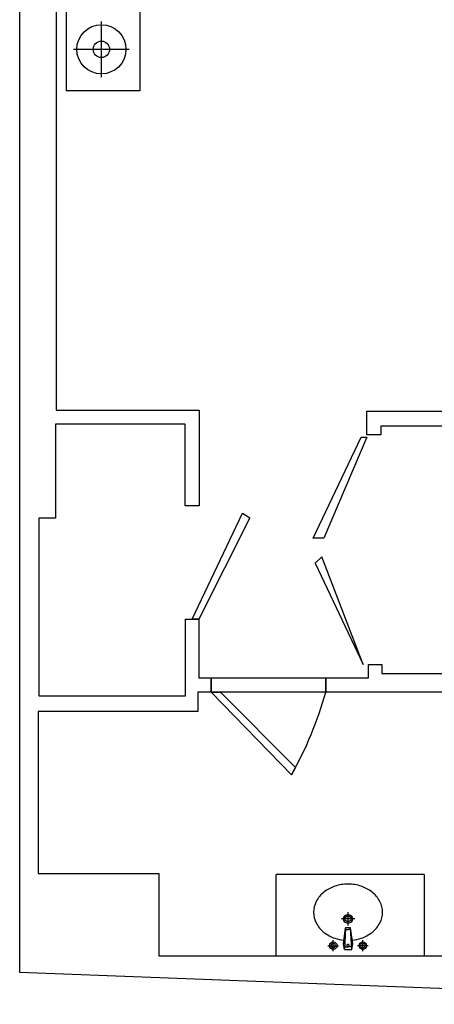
# Model space of a CAD drawing. Header units: inches. Extents: x -123 to 316, y 234 to 816.
# Tile 1 of 15: x -123 to -10, y 237 to 503. Entities that reach past the tile are written whole.
import ezdxf

# ---------------------------------------------------------------- set-up
doc = ezdxf.new("R2010")
doc.units = ezdxf.units.IN
doc.header["$MEASUREMENT"] = 0
doc.layers.add('2', color=2, linetype='Continuous')
doc.layers.add('3', color=3, linetype='Continuous')

msp = doc.modelspace()

# ---------------------------------------------------------------- linework, layer by layer
at = {"color": 7}
for p, q in [((-122.57, 245.75), (-122.57, 630.97)), ((-112.67, 600.15), (-112.67, 397.73)), ((-112.67, 397.73), (-74.01, 397.73)), ((-74.01, 397.73), (-74.01, 371.91)), ((-28.7, 391.05), (-28.7, 397.53)), ((-28.7, 397.53), (22.95, 397.53)), ((-77.77, 393.97), (-112.92, 393.97)), ((-112.92, 393.97), (-112.92, 368.6)), ((-77.77, 371.91), (-77.77, 393.97)), ((-3, 393.45), (-24.86, 393.45)), ((-24.86, 393.45), (-24.86, 391.05)), ((-43.2, 363.2), (-30.23, 390.49)), ((-28.7, 390.49), (-40.33, 363.2)), ((-30.23, 390.49), (-28.7, 390.49)), ((-24.86, 391.05), (-28.7, 391.05)), ((-74.01, 371.91), (-77.77, 371.91)), ((-75.9, 341.25), (-62.25, 369.96)), ((-62.25, 369.96), (-60.29, 368.7)), ((-112.92, 368.6), (-117.42, 368.6)), ((-117.42, 368.6), (-117.42, 320.6)), ((-60.29, 368.7), (-74.12, 341.25)), ((-40.33, 363.2), (-43.2, 363.2)), ((-40.79, 358.15), (-42.62, 356.43)), ((-29.66, 329), (-40.79, 358.15)), ((-42.62, 356.43), (-29.66, 329)), ((-77.72, 320.6), (-77.72, 341.25)), ((-77.72, 341.25), (-74.12, 341.25)), ((-74.12, 341.25), (-75.9, 341.25)), ((-74.12, 341.25), (-74.12, 325.4)), ((-28.23, 325.4), (-28.23, 329)), ((-28.23, 329), (-24.63, 329)), ((-24.63, 329), (-24.63, 326.6)), ((-74.12, 325.4), (-70.75, 325.4)), ((-70.75, 325.4), (-70.75, 321.56)), ((-70.75, 321.56), (-70.75, 325.4)), ((-70.75, 325.4), (-39.76, 325.4)), ((-39.76, 321.56), (-39.76, 325.4)), ((-39.76, 325.4), (-28.23, 325.4)), ((-39.76, 325.4), (-39.76, 321.56)), ((-24.63, 326.6), (-3, 326.6)), ((-117.42, 320.6), (-77.72, 320.6)), ((-70.75, 321.56), (-74.36, 321.56)), ((-74.36, 321.56), (-74.36, 316.28)), ((-39.76, 321.56), (-70.75, 321.56)), ((-70.75, 321.56), (-68.25, 321.56)), ((-49.03, 299.24), (-70.75, 321.56)), ((-68.25, 321.56), (-47.94, 301.23)), ((-3.49, 321.56), (-39.76, 321.56)), ((-74.36, 316.28), (-117.6, 316.28)), ((-117.6, 316.28), (-117.6, 272.58)), ((-47.94, 301.23), (-49.03, 299.24)), ((-117.6, 272.58), (-84.93, 272.58)), ((-84.93, 272.58), (-84.93, 250.26)), ((-84.93, 250.26), (23.66, 250.26)), ((102.67, 237.19), (-122.57, 245.75))]:
    msp.add_line(p, q, dxfattribs=at)
msp.add_arc((-137.76, 349.16), 101.82, 330.6358, 344.2699, dxfattribs=at)
at = {"layer": '2', "color": 7}
for p, q in [((-100.46, 487.74), (-100.46, 502.81)), ((-108, 495.28), (-92.93, 495.28)), ((-33.74, 258.47), (-33.74, 262.07)), ((-31.94, 260.27), (-35.54, 260.27)), ((-34.41, 257.84), (-35, 253.53)), ((-35, 253.53), (-34.41, 257.84)), ((-34.41, 257.84), (-34.74, 251.98)), ((-34.43, 257.44), (-33.74, 257.44)), ((-33.74, 257.84), (-34.41, 257.84)), ((-33.07, 257.84), (-33.74, 257.84)), ((-33.05, 257.44), (-33.74, 257.44)), ((-32.48, 253.53), (-33.07, 257.84)), ((-32.74, 251.98), (-33.07, 257.84)), ((-39.2, 253.03), (-36.28, 253.03)), ((-37.74, 251.57), (-37.74, 254.49)), ((-34.74, 251.98), (-35, 253.53)), ((-32.74, 251.98), (-32.48, 253.53)), ((-28.28, 253.03), (-31.2, 253.03)), ((-29.74, 251.57), (-29.74, 254.49)), ((-34.74, 251.98), (-33.74, 251.98)), ((-34.69, 252.76), (-33.74, 252.76)), ((-32.78, 252.76), (-33.74, 252.76)), ((-33.74, 251.98), (-32.74, 251.98))]:
    msp.add_line(p, q, dxfattribs=at)
for centre, radius in [((-100.46, 495.28), 6.65), ((-100.46, 495.28), 2.22), ((-33.74, 260.27), 1.2), ((-33.74, 260.27), 0.8), ((-37.74, 253.03), 1), ((-37.74, 253.03), 0.6), ((-29.74, 253.03), 1), ((-29.74, 253.03), 0.6)]:
    msp.add_circle(centre, radius, dxfattribs=at)
for centre, start, end in [((-33.79, 253.06), 80.5252, 279.4748), ((-33.69, 253.06), 260.5252, 99.4748)]:
    msp.add_arc(centre, 0.288, start, end, dxfattribs=at)
at = {"layer": '3', "color": 7}
for p, q in [((-109.99, 594.82), (-109.99, 484.03)), ((-90.05, 506.19), (-90.05, 484.03)), ((-90.05, 484.03), (-109.99, 484.03)), ((-13.15, 272.26), (-53.15, 272.26)), ((-53.15, 250.26), (-53.15, 272.26)), ((-13.15, 272.26), (-13.15, 250.26)), ((-53.15, 250.26), (-13.15, 250.26))]:
    msp.add_line(p, q, dxfattribs=at)
for centre, radius, start, end in [((-34.36, 260.12), 9.45, 108.3074, 128.6169), ((-33.74, 258.24), 11.43, 90, 108.3074), ((-33.74, 258.24), 11.43, 71.6926, 90), ((-33.12, 260.12), 9.45, 51.3831, 71.6926), ((-35.31, 261.31), 7.93, 128.6169, 152.5904), ((-32.17, 261.31), 7.93, 27.4096, 51.3831), ((-36.78, 262.07), 6.28, 152.5904, 180), ((-30.7, 262.07), 6.28, 0, 27.4096), ((-36.78, 262.07), 6.28, 180, 207.4096), ((-30.7, 262.07), 6.28, 332.5904, 0), ((-35.31, 262.83), 7.93, 207.4096, 231.3831), ((-32.17, 262.83), 7.93, 308.6169, 332.5904), ((-34.36, 264.02), 9.45, 231.3831, 251.6926), ((-33.12, 264.02), 9.45, 288.3074, 308.6169), ((-33.74, 265.9), 11.43, 251.6926, 264.5286), ((-33.74, 265.9), 11.43, 275.4714, 288.3074)]:
    msp.add_arc(centre, radius, start, end, dxfattribs=at)

doc.saveas('drawing.dxf')
